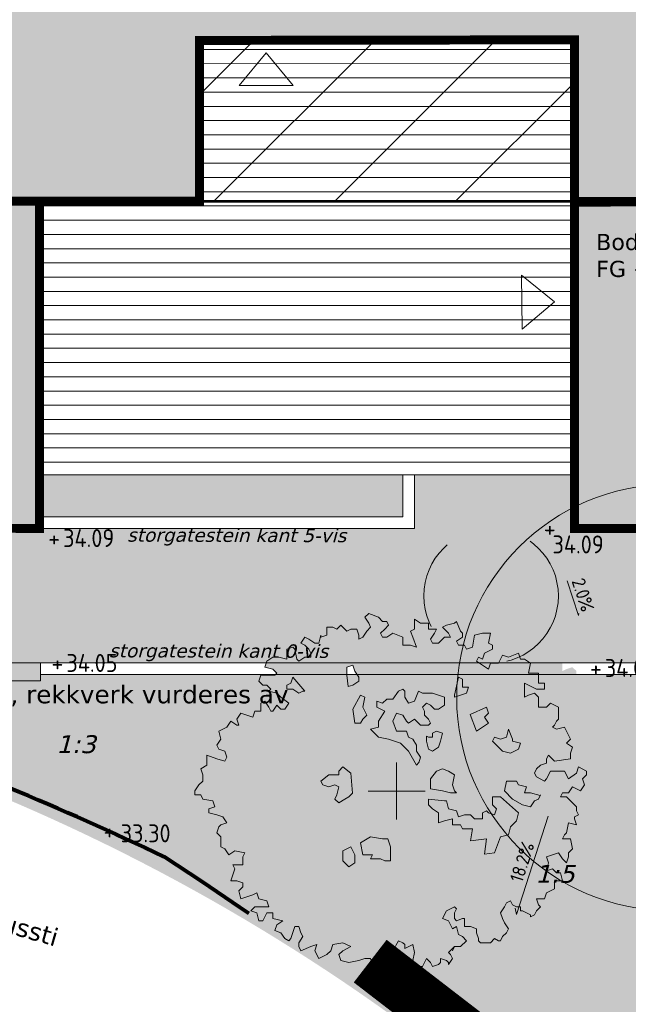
# Model space of a CAD drawing. Header units: metres. Extents: x 111845 to 310872, y 1106090 to 6520273.
# Tile 13 of 62: x 310788 to 310795, y 6520239 to 6520250. Entities that reach past the tile are written whole.
import ezdxf
from ezdxf.enums import TextEntityAlignment as Align

# ---------------------------------------------------------------- set-up
doc = ezdxf.new("R2010")
doc.units = ezdxf.units.M
for name, pattern in [('DASHED', [0.75, 0.5, -0.25]), ('DASHED_1', [2, 1, -1]), ('DASHED_2', [3, 2, -1]), ('LTEMA1201', [7, 5, -2])]:
    doc.linetypes.add(name, pattern=pattern)
for name, color, linetype, lineweight in [('_LA DIV-Bygg', 7, 'Continuous', 9), ('_LA DIV-Bygg under tak', 251, 'DASHED_2', 9), ('_LA DIV-Plangrense', 20, 'DASHED', 9), ('_LA EL-Lysmast', 41, 'Continuous', 9), ('_LA TEK-Punkthøgde ny', 8, 'Continuous', 9), ('_LA VVS-Fallpiil', 8, 'Continuous', 9), ('LARK_KANT_stein_granitt_vis5cm', 8, 'Continuous', 9), ('LARK_TEKST_henvisninger', 8, 'Continuous', 0)]:
    doc.layers.add(name, color=color, linetype=linetype, lineweight=lineweight)
for name, color, linetype, lineweight, true_color in [('LARK_BYGG_skravur', 7, 'Continuous', 0, 0xffffff), ('LARK_GRØNT_gress', 7, 'Continuous', 0, 0xe0f2d9), ('LARK_GRØNT_hekk', 7, 'Continuous', 0, 0x7fac77), ('LARK_GRØNT_tre_løvtrær_5-10m', 7, 'Continuous', 0, 0x8db98f), ('LARK_KONSTR_BETONG_mur', 7, 'Continuous', 0, 0xf1bc41), ('LARK_KONSTR_TRE_terrasse', 7, 'Continuous', 0, 0x4f4940), ('LARK_MATERIALE_asfalt', 7, 'Continuous', 0, 0xd1d1d1)]:
    doc.layers.add(name, color=color, linetype=linetype, lineweight=lineweight, true_color=true_color)
doc.styles.add('FISO', font='Fiso')
doc.styles.add('ISO', font='ISO')
doc.styles.get("Standard").update_dxf_attribs({"font": 'ISOCPEUR.TTF'})
doc.styles.add('Verdana', font='Verdana.ttf')

# ---------------------------------------------------------------- blocks, each defined once
blk = doc.blocks.new('_MPLUSZH')
at = {"style": 'FISO'}
blk.add_attdef('PLUSHÖJD', (2.074, -1), '', height=2, dxfattribs=at)
blk.add_attdef('+', text='', height=1, dxfattribs=at).set_placement((0, 0), align=Align.MIDDLE)
blk = doc.blocks.new('Løvtre_10-20m_fylt')
at = {"layer": 'LARK_GRØNT_tre_løvtrær_5-10m', "transparency": 33554572}
h = blk.add_hatch(color=253, dxfattribs=at)
h.dxf.hatch_style = 1
h.paths.add_polyline_path([(0.466, 1.911), (0.36, 1.953), (0.297, 1.911), (0.254, 1.911), (0.233, 1.953), (0.276, 1.996), (0.318, 2.038), (0.297, 2.08), (0.254, 2.08), (0.212, 2.123), (0.106, 2.165), (0.064, 2.123), (0.106, 2.059), (0.127, 2.017), (0.085, 1.975), (0.043, 1.911), (0, 1.89), (0, 1.932), (-0.021, 1.996), (-0.085, 1.996), (-0.127, 1.975), (-0.191, 2.038), (-0.233, 1.996), (-0.276, 2.017), (-0.339, 2.017), (-0.339, 1.932), (-0.403, 1.911), (-0.403, 1.932), (-0.424, 1.847), (-0.467, 1.847), (-0.53, 1.89), (-0.573, 1.911), (-0.615, 1.847), (-0.573, 1.826), (-0.53, 1.784), (-0.509, 1.741), (-0.509, 1.708), (-0.488, 1.719), (-0.424, 1.719), (-0.403, 1.655), (-0.403, 1.613), (-0.36, 1.634), (-0.318, 1.698), (-0.276, 1.74), (-0.297, 1.782), (-0.339, 1.846), (-0.297, 1.888), (-0.191, 1.846), (-0.149, 1.803), (-0.106, 1.803), (-0.085, 1.761), (-0.127, 1.719), (-0.17, 1.676), (-0.149, 1.634), (-0.106, 1.634), (-0.042, 1.676), (0.064, 1.634), (0.064, 1.549), (0.148, 1.549), (0.212, 1.528), (0.17, 1.634), (0.148, 1.698), (0.191, 1.719), (0.191, 1.825), (0.254, 1.782), (0.339, 1.782), (0.339, 1.719), (0.424, 1.719), (0.403, 1.676), (0.36, 1.613), (0.382, 1.57), (0.445, 1.57), (0.509, 1.634), (0.573, 1.634), (0.551, 1.676), (0.488, 1.74), (0.53, 1.761), (0.615, 1.782), (0.636, 1.803), (0.679, 1.698), (0.7, 1.676), (0.7, 1.634), (0.636, 1.591), (0.657, 1.549), (0.721, 1.549), (0.742, 1.507), (0.806, 1.528), (0.827, 1.655), (0.912, 1.676), (0.996, 1.676), (0.975, 1.57), (1.017, 1.549), (1.017, 1.507), (0.933, 1.464), (0.912, 1.401), (0.869, 1.422), (0.848, 1.379), (0.975, 1.295), (0.996, 1.358), (1.081, 1.358), (1.123, 1.443), (1.187, 1.422), (1.293, 1.464), (1.314, 1.401), (1.357, 1.401), (1.42, 1.358), (1.399, 1.252), (1.505, 1.252), (1.505, 1.146), (1.569, 1.146), (1.569, 1.083), (1.484, 1.083), (1.442, 1.104), (1.357, 1.146), (1.357, 1.061), (1.357, 0.998), (1.399, 1.019), (1.463, 1.04), (1.505, 0.998), (1.505, 0.892), (1.59, 0.892), (1.633, 0.934), (1.717, 0.892), (1.717, 0.765), (1.696, 0.744), (1.675, 0.701), (1.654, 0.68), (1.696, 0.659), (1.781, 0.68), (1.802, 0.637), (1.845, 0.553), (1.802, 0.51), (1.865, 0.468), (1.887, 0.512), (1.929, 0.554), (1.993, 0.575), (1.993, 0.618), (2.014, 0.66), (2.078, 0.597), (2.247, 0.618), (2.247, 0.681), (2.268, 0.745), (2.205, 0.787), (2.247, 0.83), (2.205, 0.915), (2.184, 0.957), (2.099, 0.936), (2.056, 0.957), (2.078, 0.978), (2.099, 1.021), (2.12, 1.042), (2.12, 1.169), (2.035, 1.211), (1.993, 1.169), (1.908, 1.169), (1.908, 1.275), (1.865, 1.317), (1.802, 1.296), (1.759, 1.275), (1.759, 1.339), (1.759, 1.423), (1.844, 1.381), (1.887, 1.36), (1.971, 1.36), (1.971, 1.423), (1.908, 1.423), (1.908, 1.529), (1.802, 1.529), (1.823, 1.635), (1.759, 1.678), (1.717, 1.678), (1.696, 1.741), (1.59, 1.699), (1.526, 1.72), (1.484, 1.635), (1.399, 1.635), (1.378, 1.572), (1.251, 1.656), (1.272, 1.699), (1.315, 1.678), (1.336, 1.741), (1.42, 1.784), (1.42, 1.826), (1.378, 1.847), (1.399, 1.953), (1.315, 1.953), (1.23, 1.932), (1.208, 1.805), (1.145, 1.784), (1.124, 1.826), (1.06, 1.826), (1.039, 1.869), (1.102, 1.911), (1.102, 1.953), (1.081, 1.975), (1.039, 2.08), (1.018, 2.059), (0.933, 2.038), (0.89, 2.017), (0.954, 1.953), (0.975, 1.911), (0.912, 1.911), (0.848, 1.847), (0.784, 1.847), (0.763, 1.89), (0.805, 1.953), (0.827, 1.996), (0.742, 1.996), (0.742, 2.059), (0.657, 2.059), (0.593, 2.102), (0.593, 1.996), (0.551, 1.975), (0.572, 1.911), (0.615, 1.805), (0.551, 1.826), (0.466, 1.826)])
h.paths.add_polyline_path([(2.205, 0.215), (2.141, 0.215), (2.162, 0.257), (2.226, 0.257), (2.268, 0.321), (2.353, 0.278), (2.396, 0.342), (2.374, 0.406), (2.417, 0.448), (2.417, 0.491), (2.332, 0.533), (2.311, 0.469), (2.226, 0.406), (2.184, 0.491), (2.12, 0.491), (2.035, 0.491), (1.993, 0.406), (1.971, 0.384), (1.887, 0.427), (1.866, 0.467), (1.866, 0.468), (1.845, 0.404), (1.845, 0.341), (1.675, 0.32), (1.611, 0.383), (1.59, 0.341), (1.59, 0.298), (1.526, 0.277), (1.484, 0.235), (1.463, 0.192), (1.484, 0.15), (1.569, 0.107), (1.59, 0.129), (1.633, 0.213), (1.717, 0.213), (1.781, 0.213), (1.823, 0.129), (1.908, 0.192), (1.929, 0.256), (2.014, 0.213), (2.014, 0.171), (1.972, 0.129), (1.993, 0.065), (1.951, 0.001), (1.866, 0.044), (1.823, -0.02), (1.76, -0.02), (1.739, -0.062), (1.802, -0.062), (1.845, -0.104), (1.908, -0.168), (1.908, -0.211), (1.929, -0.253), (1.887, -0.274), (1.887, -0.295), (1.908, -0.359), (1.823, -0.338), (1.802, -0.444), (1.781, -0.465), (1.76, -0.507), (1.802, -0.507), (1.845, -0.507), (1.866, -0.613), (1.823, -0.656), (1.823, -0.698), (1.802, -0.762), (1.76, -0.719), (1.717, -0.656), (1.59, -0.698), (1.611, -0.762), (1.59, -0.847), (1.654, -0.825), (1.696, -0.868), (1.739, -0.868), (1.76, -0.953), (1.717, -0.953), (1.717, -0.994), (1.738, -0.994), (1.781, -1.015), (1.823, -1.036), (1.823, -1.057), (1.865, -1.036), (1.887, -0.994), (1.929, -0.951), (1.908, -0.93), (1.887, -0.866), (1.971, -0.866), (1.993, -0.803), (2.078, -0.76), (2.078, -0.676), (2.162, -0.676), (2.141, -0.591), (2.099, -0.591), (2.056, -0.548), (1.993, -0.57), (2.014, -0.485), (1.993, -0.421), (2.12, -0.379), (2.162, -0.442), (2.205, -0.485), (2.226, -0.421), (2.226, -0.379), (2.268, -0.336), (2.247, -0.23), (2.205, -0.23), (2.162, -0.23), (2.184, -0.188), (2.205, -0.167), (2.226, -0.061), (2.311, -0.082), (2.29, -0.018), (2.29, 0.003), (2.332, 0.024), (2.311, 0.067), (2.311, 0.109), (2.247, 0.173)])
h.paths.add_polyline_path([(-0.742, 1.74), (-0.678, 1.74), (-0.669, 1.735), (-0.679, 1.784), (-0.7, 1.805), (-0.763, 1.784), (-0.763, 1.72), (-0.763, 1.678), (-0.848, 1.699), (-0.912, 1.699), (-0.975, 1.656), (-0.99, 1.612), (-0.975, 1.634), (-0.933, 1.613), (-0.869, 1.57), (-0.827, 1.57), (-0.805, 1.655), (-0.805, 1.634), (-0.742, 1.655)])
h.paths.add_polyline_path([(-0.593, 1.761), (-0.636, 1.719), (-0.669, 1.735), (-0.657, 1.678), (-0.636, 1.656), (-0.573, 1.699), (-0.531, 1.699)])
at = {"layer": 'LARK_GRØNT_tre_løvtrær_5-10m', "true_color": 0x75964e, "transparency": 33554590}
h = blk.add_hatch(color=75, dxfattribs=at)
h.dxf.hatch_style = 1
h.paths.add_polyline_path([(1.739, -0.868), (1.696, -0.868), (1.654, -0.825), (1.59, -0.847), (1.611, -0.762), (1.59, -0.698), (1.717, -0.656), (1.76, -0.719), (1.802, -0.762), (1.823, -0.698), (1.823, -0.656), (1.866, -0.613), (1.845, -0.508), (1.802, -0.508), (1.76, -0.508), (1.781, -0.465), (1.802, -0.444), (1.823, -0.338), (1.908, -0.359), (1.887, -0.295), (1.887, -0.274), (1.929, -0.253), (1.908, -0.211), (1.908, -0.168), (1.845, -0.104), (1.802, -0.062), (1.739, -0.062), (1.76, -0.02), (1.823, -0.02), (1.866, 0.044), (1.951, 0.001), (1.993, 0.065), (1.972, 0.129), (2.014, 0.171), (2.014, 0.213), (1.929, 0.256), (1.908, 0.192), (1.823, 0.129), (1.781, 0.213), (1.717, 0.213), (1.633, 0.213), (1.59, 0.129), (1.569, 0.107), (1.484, 0.15), (1.463, 0.192), (1.484, 0.235), (1.526, 0.277), (1.59, 0.298), (1.59, 0.341), (1.611, 0.383), (1.675, 0.319), (1.845, 0.341), (1.845, 0.404), (1.866, 0.468), (1.802, 0.51), (1.845, 0.553), (1.802, 0.637), (1.781, 0.68), (1.696, 0.659), (1.654, 0.68), (1.675, 0.701), (1.696, 0.743), (1.717, 0.765), (1.717, 0.892), (1.633, 0.934), (1.59, 0.892), (1.505, 0.892), (1.505, 0.998), (1.463, 1.04), (1.399, 1.019), (1.357, 0.998), (1.357, 1.061), (1.357, 1.146), (1.442, 1.104), (1.484, 1.083), (1.569, 1.083), (1.569, 1.146), (1.505, 1.146), (1.505, 1.252), (1.399, 1.252), (1.42, 1.358), (1.357, 1.401), (1.314, 1.401), (1.293, 1.464), (1.187, 1.422), (1.123, 1.443), (1.081, 1.358), (0.996, 1.358), (0.975, 1.295), (0.848, 1.379), (0.869, 1.422), (0.912, 1.401), (0.933, 1.464), (1.017, 1.507), (1.017, 1.549), (0.975, 1.57), (0.996, 1.676), (0.912, 1.676), (0.827, 1.655), (0.806, 1.528), (0.742, 1.507), (0.721, 1.549), (0.657, 1.549), (0.636, 1.591), (0.7, 1.634), (0.7, 1.676), (0.679, 1.697), (0.636, 1.803), (0.615, 1.782), (0.53, 1.761), (0.488, 1.74), (0.551, 1.676), (0.573, 1.634), (0.509, 1.634), (0.445, 1.57), (0.382, 1.57), (0.36, 1.613), (0.403, 1.676), (0.424, 1.719), (0.339, 1.719), (0.339, 1.782), (0.254, 1.782), (0.191, 1.825), (0.191, 1.719), (0.148, 1.697), (0.17, 1.634), (0.212, 1.528), (0.148, 1.549), (0.064, 1.549), (0.064, 1.634), (-0.042, 1.676), (-0.106, 1.634), (-0.149, 1.634), (-0.17, 1.676), (-0.127, 1.719), (-0.085, 1.761), (-0.106, 1.803), (-0.149, 1.803), (-0.191, 1.846), (-0.297, 1.888), (-0.339, 1.846), (-0.297, 1.782), (-0.276, 1.74), (-0.318, 1.697), (-0.36, 1.634), (-0.403, 1.613), (-0.403, 1.655), (-0.424, 1.719), (-0.488, 1.719), (-0.53, 1.697), (-0.593, 1.761), (-0.636, 1.719), (-0.678, 1.74), (-0.742, 1.74), (-0.742, 1.655), (-0.811, 1.632), (-0.827, 1.57), (-0.869, 1.57), (-0.933, 1.613), (-0.975, 1.634), (-1.018, 1.57), (-0.975, 1.549), (-0.933, 1.507), (-0.912, 1.464), (-0.912, 1.422), (-0.975, 1.422), (-1.039, 1.379), (-1.06, 1.401), (-1.081, 1.507), (-1.102, 1.528), (-1.166, 1.507), (-1.166, 1.443), (-1.166, 1.401), (-1.251, 1.422), (-1.314, 1.422), (-1.378, 1.379), (-1.399, 1.316), (-1.314, 1.295), (-1.272, 1.252), (-1.293, 1.231), (-1.378, 1.231), (-1.442, 1.231), (-1.463, 1.167), (-1.421, 1.125), (-1.378, 1.125), (-1.336, 1.083), (-1.357, 1.061), (-1.272, 1.04), (-1.23, 0.998), (-1.145, 0.934), (-1.187, 0.87), (-1.23, 0.87), (-1.272, 0.913), (-1.314, 0.849), (-1.336, 0.849), (-1.357, 0.892), (-1.399, 0.955), (-1.442, 0.934), (-1.442, 0.87), (-1.442, 0.849), (-1.505, 0.849), (-1.527, 0.786), (-1.59, 0.807), (-1.654, 0.828), (-1.696, 0.765), (-1.675, 0.701), (-1.696, 0.701), (-1.76, 0.743), (-1.802, 0.68), (-1.887, 0.637), (-1.865, 0.553), (-1.908, 0.489), (-1.887, 0.447), (-1.823, 0.425), (-1.802, 0.362), (-1.823, 0.319), (-1.908, 0.341), (-2.014, 0.383), (-2.014, 0.341), (-2.014, 0.277), (-2.077, 0.235), (-2.056, 0.171), (-2.056, 0.107), (-2.099, 0.065), (-2.141, 0.001), (-2.141, -0.041), (-2.077, -0.041), (-2.056, -0.084), (-1.95, -0.104), (-1.929, -0.168), (-1.993, -0.189), (-1.993, -0.232), (-1.908, -0.253), (-1.844, -0.274), (-1.802, -0.338), (-1.865, -0.359), (-1.887, -0.38), (-1.908, -0.444), (-1.865, -0.486), (-1.865, -0.592), (-1.823, -0.613), (-1.781, -0.677), (-1.717, -0.635), (-1.611, -0.656), (-1.632, -0.698), (-1.632, -0.783), (-1.738, -0.783), (-1.717, -0.825), (-1.738, -0.889), (-1.76, -0.953), (-1.696, -0.953), (-1.632, -0.974), (-1.632, -1.016), (-1.675, -1.059), (-1.654, -1.143), (-1.59, -1.122), (-1.527, -1.101), (-1.484, -1.08), (-1.463, -1.143), (-1.378, -1.165), (-1.357, -1.228), (-1.505, -1.228), (-1.548, -1.271), (-1.484, -1.292), (-1.463, -1.377), (-1.421, -1.377), (-1.378, -1.292), (-1.314, -1.292), (-1.314, -1.355), (-1.208, -1.377), (-1.272, -1.419), (-1.293, -1.482), (-1.23, -1.504), (-1.187, -1.567), (-1.145, -1.589), (-1.124, -1.567), (-1.081, -1.44), (-1.039, -1.44), (-1.018, -1.504), (-0.996, -1.546), (-1.039, -1.61), (-1.039, -1.652), (-1.018, -1.695), (-0.912, -1.652), (-0.848, -1.631), (-0.869, -1.695), (-0.827, -1.779), (-0.742, -1.737), (-0.699, -1.695), (-0.678, -1.631), (-0.572, -1.61), (-0.488, -1.652), (-0.572, -1.695), (-0.615, -1.737), (-0.593, -1.801), (-0.509, -1.822), (-0.403, -1.801), (-0.339, -1.779), (-0.276, -1.779), (-0.255, -1.843), (-0.149, -1.822), (-0.085, -1.737), (-0.042, -1.695), (0.021, -1.589), (0.064, -1.61), (0.085, -1.631), (0.085, -1.673), (0.17, -1.631), (0.191, -1.716), (0.17, -1.801), (0.17, -1.843), (0.212, -1.864), (0.276, -1.864), (0.318, -1.779), (0.36, -1.822), (0.382, -1.864), (0.445, -1.843), (0.467, -1.822), (0.467, -1.779), (0.53, -1.801), (0.551, -1.822), (0.551, -1.843), (0.594, -1.779), (0.573, -1.737), (0.551, -1.716), (0.615, -1.652), (0.679, -1.652), (0.742, -1.589), (0.7, -1.546), (0.657, -1.525), (0.636, -1.44), (0.594, -1.462), (0.551, -1.377), (0.488, -1.355), (0.53, -1.271), (0.573, -1.249), (0.615, -1.228), (0.636, -1.249), (0.615, -1.292), (0.615, -1.355), (0.636, -1.377), (0.7, -1.355), (0.721, -1.355), (0.721, -1.419), (0.721, -1.44), (0.784, -1.44), (0.848, -1.462), (0.848, -1.504), (0.869, -1.567), (0.869, -1.589), (0.89, -1.61), (0.954, -1.61), (0.996, -1.61), (1.039, -1.567), (1.081, -1.589), (1.102, -1.589), (1.123, -1.546), (1.166, -1.504), (1.187, -1.462), (1.145, -1.398), (1.123, -1.355), (1.102, -1.292), (1.145, -1.228), (1.166, -1.186), (1.208, -1.165), (1.23, -1.207), (1.272, -1.228), (1.314, -1.228), (1.314, -1.271), (1.336, -1.271), (1.378, -1.292), (1.42, -1.313), (1.42, -1.334), (1.463, -1.313), (1.484, -1.271), (1.526, -1.228), (1.505, -1.207), (1.484, -1.143), (1.569, -1.143), (1.59, -1.08), (1.675, -1.037), (1.675, -0.953), (1.76, -0.953)])
h.paths.add_polyline_path([(0.931, -0.671), (0.954, -0.508), (0.784, -0.529), (0.806, -0.401), (0.7, -0.401), (0.679, -0.359), (0.594, -0.359), (0.594, -0.295), (0.509, -0.317), (0.445, -0.338), (0.445, -0.274), (0.445, -0.232), (0.382, -0.189), (0.339, -0.147), (0.339, -0.084), (0.509, -0.104), (0.53, -0.104), (0.551, -0.189), (0.636, -0.211), (0.657, -0.274), (0.721, -0.253), (0.784, -0.253), (0.827, -0.295), (0.912, -0.295), (0.912, -0.232), (0.954, -0.211), (0.975, -0.232), (1.039, -0.253), (1.06, -0.189), (1.017, -0.147), (1.017, -0.062), (1.102, -0.062), (1.293, -0.232), (1.272, -0.317), (1.208, -0.38), (1.187, -0.465), (1.102, -0.486), (1.039, -0.656)], flags=16)
h.paths.add_polyline_path([(-0.064, -0.741), (-0.127, -0.741), (-0.17, -0.719), (-0.276, -0.719), (-0.255, -0.677), (-0.318, -0.677), (-0.36, -0.677), (-0.382, -0.55), (-0.276, -0.486), (-0.149, -0.508), (-0.092, -0.508), (-0.064, -0.592), (-0.064, -0.677)], flags=16)
h.paths.add_polyline_path([(0.636, -0.02), (0.573, -0.02), (0.488, 0.001), (0.36, 0.023), (0.36, 0.065), (0.36, 0.129), (0.424, 0.213), (0.488, 0.235), (0.551, 0.213), (0.615, 0.171), (0.594, 0.065), (0.615, 0.001)], flags=16)
h.paths.add_polyline_path([(1.23, -0.084), (1.145, 0.001), (1.166, 0.107), (1.272, 0.107), (1.293, 0.065), (1.378, 0.044), (1.357, -0.02), (1.42, -0.02), (1.524, -0.046), (1.505, -0.084), (1.463, -0.104), (1.42, -0.168), (1.336, -0.147)], flags=16)
h.paths.add_polyline_path([(-0.445, -0.762), (-0.509, -0.804), (-0.572, -0.741), (-0.572, -0.635), (-0.488, -0.592), (-0.445, -0.677), (-0.445, -0.719)], flags=16)
h.paths.add_polyline_path([(0.212, 0.277), (0.127, 0.425), (0.042, 0.51), (-0.085, 0.553), (-0.191, 0.574), (-0.276, 0.659), (-0.191, 0.68), (-0.191, 0.743), (-0.127, 0.849), (-0.212, 0.892), (-0.212, 0.955), (-0.149, 0.934), (-0.106, 0.977), (-0.042, 0.977), (0.021, 1.061), (0.064, 1.083), (0.085, 1.061), (0.085, 0.998), (0.127, 0.934), (0.191, 0.955), (0.233, 1.061), (0.276, 1.04), (0.318, 1.04), (0.382, 1.04), (0.445, 1.019), (0.509, 0.998), (0.509, 0.913), (0.445, 0.87), (0.403, 0.87), (0.36, 0.913), (0.318, 0.934), (0.276, 0.892), (0.297, 0.849), (0.297, 0.807), (0.339, 0.765), (0.36, 0.722), (0.339, 0.701), (0.254, 0.701), (0.191, 0.765), (0.127, 0.722), (0.106, 0.743), (0.064, 0.807), (0, 0.828), (-0.042, 0.743), (0, 0.637), (0.064, 0.637), (0.106, 0.637), (0.127, 0.574), (0.17, 0.553), (0.212, 0.489), (0.212, 0.425), (0.254, 0.362), (0.233, 0.298)], flags=16)
h.paths.add_polyline_path([(1.123, 0.425), (1.06, 0.489), (1.017, 0.531), (1.039, 0.574), (1.102, 0.553), (1.166, 0.574), (1.187, 0.659), (1.23, 0.553), (1.23, 0.531), (1.314, 0.51), (1.293, 0.447), (1.208, 0.404)], flags=16)
h.paths.add_polyline_path([(0.382, 0.425), (0.339, 0.447), (0.318, 0.531), (0.318, 0.584), (0.339, 0.574), (0.382, 0.574), (0.382, 0.616), (0.424, 0.637), (0.488, 0.616), (0.467, 0.531), (0.445, 0.468)], flags=16)
h.paths.add_polyline_path([(-0.47, -0.023), (-0.509, -0.062), (-0.551, -0.084), (-0.615, -0.126), (-0.657, -0.084), (-0.636, -0.041), (-0.615, 0.044), (-0.657, 0.065), (-0.721, 0.044), (-0.784, 0.065), (-0.805, 0.107), (-0.721, 0.171), (-0.615, 0.171), (-0.615, 0.213), (-0.572, 0.256), (-0.488, 0.192)], flags=16)
h.paths.add_polyline_path([(0.848, 0.637), (0.781, 0.815), (0.954, 0.892), (0.975, 0.828), (0.933, 0.786), (0.975, 0.722), (0.912, 0.68)], flags=16)
h.paths.add_polyline_path([(0.615, 0.998), (0.615, 1.019), (0.657, 1.21), (0.7, 1.189), (0.7, 1.104), (0.763, 1.104), (0.742, 1.04)], flags=16)
h.paths.add_polyline_path([(-0.382, 0.722), (-0.445, 0.722), (-0.466, 0.87), (-0.382, 1.019), (-0.339, 0.998), (-0.36, 0.892), (-0.318, 0.807), (-0.36, 0.765)], flags=16)
h.paths.add_polyline_path([(-0.466, 1.125), (-0.513, 1.11), (-0.53, 1.231), (-0.53, 1.316), (-0.466, 1.337), (-0.445, 1.274), (-0.403, 1.21), (-0.403, 1.167)], flags=16)
h.paths.add_polyline_path([(-0.975, 1.061), (-0.996, 1.061), (-1.039, 1.04), (-1.102, 1.083), (-1.166, 1.083), (-1.166, 1.125), (-1.124, 1.146), (-1.102, 1.21)], flags=16)
at = {"layer": 'LARK_GRØNT_tre_løvtrær_5-10m', "color": 252, "true_color": 0x868686}
for points in [[(0.594, -1.695), (0.615, -1.652), (0.679, -1.652), (0.742, -1.589), (0.7, -1.546), (0.657, -1.525), (0.636, -1.44), (0.594, -1.462), (0.551, -1.377), (0.488, -1.355), (0.53, -1.271), (0.573, -1.249), (0.615, -1.228), (0.636, -1.249), (0.615, -1.292), (0.615, -1.355), (0.636, -1.377), (0.7, -1.355), (0.721, -1.355), (0.721, -1.419), (0.721, -1.44), (0.784, -1.44), (0.848, -1.462), (0.848, -1.504), (0.869, -1.567), (0.869, -1.589), (0.89, -1.61), (0.954, -1.61), (0.996, -1.61), (1.039, -1.567), (1.081, -1.589), (1.102, -1.589), (1.123, -1.546), (1.166, -1.504), (1.187, -1.462), (1.145, -1.398), (1.123, -1.355), (1.102, -1.292), (1.145, -1.228), (1.166, -1.186), (1.208, -1.165), (1.23, -1.207), (1.272, -1.228), (1.314, -1.228), (1.314, -1.271), (1.336, -1.271), (1.378, -1.292), (1.42, -1.313), (1.42, -1.334), (1.463, -1.313), (1.484, -1.271), (1.526, -1.228), (1.505, -1.207), (1.484, -1.143), (1.569, -1.143), (1.59, -1.08), (1.675, -1.037), (1.675, -0.953), (1.76, -0.953), (1.739, -0.868), (1.696, -0.868), (1.654, -0.825), (1.59, -0.847), (1.611, -0.762), (1.59, -0.698), (1.717, -0.656), (1.76, -0.719), (1.802, -0.762), (1.823, -0.698), (1.823, -0.656), (1.866, -0.613), (1.845, -0.508), (1.802, -0.508), (1.76, -0.508), (1.781, -0.465), (1.802, -0.444), (1.823, -0.338), (1.908, -0.359), (1.887, -0.295), (1.887, -0.274), (1.929, -0.253), (1.908, -0.211), (1.908, -0.168), (1.845, -0.104), (1.802, -0.062), (1.739, -0.062), (1.76, -0.02), (1.823, -0.02), (1.866, 0.044), (1.951, 0.001), (1.993, 0.065), (1.972, 0.129), (2.014, 0.171), (2.014, 0.213), (1.929, 0.256), (1.908, 0.192), (1.823, 0.129), (1.781, 0.213), (1.717, 0.213), (1.633, 0.213), (1.59, 0.129), (1.569, 0.107), (1.484, 0.15), (1.463, 0.192), (1.484, 0.235), (1.526, 0.277), (1.59, 0.298), (1.59, 0.341), (1.611, 0.383), (1.675, 0.319), (1.845, 0.341), (1.845, 0.404), (1.866, 0.468), (1.802, 0.51), (1.845, 0.553), (1.802, 0.637), (1.781, 0.68), (1.696, 0.659), (1.654, 0.68), (1.675, 0.701), (1.696, 0.743), (1.717, 0.765), (1.717, 0.892), (1.633, 0.934), (1.59, 0.892), (1.505, 0.892), (1.505, 0.998), (1.463, 1.04), (1.399, 1.019), (1.357, 0.998), (1.357, 1.061), (1.357, 1.146), (1.442, 1.104), (1.484, 1.083), (1.569, 1.083), (1.569, 1.146), (1.505, 1.146), (1.505, 1.252), (1.399, 1.252), (1.42, 1.358), (1.357, 1.401), (1.314, 1.401), (1.293, 1.464), (1.187, 1.422), (1.123, 1.443), (1.081, 1.358), (0.996, 1.358), (0.975, 1.295), (0.848, 1.379), (0.869, 1.422), (0.912, 1.401), (0.933, 1.464), (1.017, 1.507), (1.017, 1.549), (0.975, 1.57), (0.996, 1.676), (0.912, 1.676), (0.827, 1.655), (0.806, 1.528), (0.742, 1.507), (0.721, 1.549), (0.657, 1.549), (0.636, 1.591), (0.7, 1.634), (0.7, 1.676), (0.679, 1.697), (0.636, 1.803), (0.615, 1.782), (0.53, 1.761), (0.488, 1.74), (0.551, 1.676), (0.573, 1.634), (0.509, 1.634), (0.445, 1.57), (0.382, 1.57), (0.36, 1.613), (0.403, 1.676), (0.424, 1.719), (0.339, 1.719), (0.339, 1.782), (0.254, 1.782), (0.191, 1.825), (0.191, 1.719), (0.148, 1.697), (0.17, 1.634), (0.212, 1.528), (0.148, 1.549), (0.064, 1.549), (0.064, 1.634), (-0.042, 1.676), (-0.106, 1.634), (-0.149, 1.634), (-0.17, 1.676), (-0.127, 1.719), (-0.085, 1.761), (-0.106, 1.803), (-0.149, 1.803), (-0.191, 1.846), (-0.297, 1.888), (-0.339, 1.846), (-0.297, 1.782), (-0.276, 1.74), (-0.318, 1.697), (-0.36, 1.634), (-0.403, 1.613), (-0.403, 1.655), (-0.424, 1.719), (-0.488, 1.719), (-0.53, 1.697), (-0.593, 1.761), (-0.636, 1.719), (-0.678, 1.74), (-0.742, 1.74), (-0.742, 1.655), (-0.805, 1.634), (-0.805, 1.655), (-0.827, 1.57), (-0.869, 1.57), (-0.933, 1.613), (-0.975, 1.634), (-1.018, 1.57), (-0.975, 1.549), (-0.933, 1.507), (-0.912, 1.464), (-0.912, 1.422), (-0.975, 1.422), (-1.039, 1.379), (-1.06, 1.401), (-1.081, 1.507), (-1.102, 1.528), (-1.166, 1.507), (-1.166, 1.443), (-1.166, 1.401), (-1.251, 1.422), (-1.314, 1.422), (-1.378, 1.379), (-1.399, 1.316), (-1.314, 1.295), (-1.272, 1.252), (-1.293, 1.231), (-1.378, 1.231), (-1.442, 1.231), (-1.463, 1.167), (-1.421, 1.125), (-1.378, 1.125), (-1.336, 1.083), (-1.357, 1.061), (-1.272, 1.04), (-1.23, 0.998), (-1.145, 0.934), (-1.187, 0.87), (-1.23, 0.87), (-1.272, 0.913), (-1.314, 0.849), (-1.336, 0.849), (-1.357, 0.892), (-1.399, 0.955), (-1.442, 0.934), (-1.442, 0.87), (-1.442, 0.849), (-1.505, 0.849), (-1.527, 0.786), (-1.59, 0.807), (-1.654, 0.828), (-1.696, 0.765), (-1.675, 0.701), (-1.696, 0.701), (-1.76, 0.743), (-1.802, 0.68), (-1.887, 0.637), (-1.865, 0.553), (-1.908, 0.489), (-1.887, 0.447), (-1.823, 0.425), (-1.802, 0.362), (-1.823, 0.319), (-1.908, 0.341), (-2.014, 0.383), (-2.014, 0.341), (-2.014, 0.277), (-2.077, 0.235), (-2.056, 0.171), (-2.056, 0.107), (-2.099, 0.065), (-2.141, 0.001), (-2.141, -0.041), (-2.077, -0.041), (-2.056, -0.084), (-1.95, -0.104), (-1.929, -0.168), (-1.993, -0.189), (-1.993, -0.232), (-1.908, -0.253), (-1.844, -0.274), (-1.802, -0.338), (-1.865, -0.359), (-1.887, -0.38), (-1.908, -0.444), (-1.865, -0.486), (-1.865, -0.592), (-1.823, -0.613), (-1.781, -0.677), (-1.717, -0.635), (-1.611, -0.656), (-1.632, -0.698), (-1.632, -0.783), (-1.738, -0.783), (-1.717, -0.825), (-1.738, -0.889), (-1.76, -0.953), (-1.696, -0.953), (-1.632, -0.974), (-1.632, -1.016), (-1.675, -1.059), (-1.654, -1.143), (-1.59, -1.122), (-1.527, -1.101), (-1.484, -1.08), (-1.463, -1.143), (-1.378, -1.165), (-1.357, -1.228), (-1.505, -1.228), (-1.548, -1.271), (-1.484, -1.292), (-1.463, -1.377), (-1.421, -1.377), (-1.378, -1.292), (-1.314, -1.292), (-1.314, -1.355), (-1.208, -1.377), (-1.272, -1.419), (-1.293, -1.482), (-1.23, -1.504), (-1.187, -1.567), (-1.145, -1.589), (-1.124, -1.567), (-1.081, -1.44), (-1.039, -1.44), (-1.018, -1.504), (-0.996, -1.546), (-1.039, -1.61), (-1.039, -1.652), (-1.018, -1.695), (-0.912, -1.652), (-0.848, -1.631), (-0.869, -1.695), (-0.827, -1.779), (-0.742, -1.737), (-0.699, -1.695), (-0.678, -1.631), (-0.572, -1.61), (-0.488, -1.652), (-0.572, -1.695), (-0.615, -1.737), (-0.593, -1.801), (-0.509, -1.822), (-0.403, -1.801), (-0.339, -1.779), (-0.276, -1.779), (-0.255, -1.843), (-0.149, -1.822), (-0.085, -1.737), (-0.042, -1.695), (0.021, -1.589), (0.064, -1.61), (0.085, -1.631), (0.085, -1.673), (0.17, -1.631), (0.191, -1.716), (0.17, -1.801), (0.17, -1.843), (0.212, -1.864), (0.276, -1.864), (0.318, -1.779), (0.36, -1.822), (0.382, -1.864), (0.445, -1.843), (0.467, -1.822), (0.467, -1.779), (0.53, -1.801), (0.551, -1.822), (0.551, -1.843), (0.594, -1.779), (0.573, -1.737), (0.551, -1.716), (0.615, -1.652)], [(-0.975, 1.061), (-1.102, 1.21), (-1.124, 1.146), (-1.166, 1.125), (-1.166, 1.083), (-1.102, 1.083), (-1.039, 1.04), (-0.996, 1.061), (-0.975, 1.061)], [(0.615, 1.019), (0.657, 1.21), (0.7, 1.189), (0.7, 1.104), (0.763, 1.104), (0.742, 1.04), (0.615, 0.998)], [(0.212, 0.277), (0.127, 0.425), (0.042, 0.51), (-0.085, 0.553), (-0.191, 0.574), (-0.276, 0.659), (-0.191, 0.68), (-0.191, 0.743), (-0.127, 0.849), (-0.212, 0.892), (-0.212, 0.955), (-0.149, 0.934), (-0.106, 0.977), (-0.042, 0.977), (0.021, 1.061), (0.064, 1.083), (0.085, 1.061), (0.085, 0.998), (0.127, 0.934), (0.191, 0.955), (0.233, 1.061), (0.276, 1.04), (0.318, 1.04), (0.382, 1.04), (0.445, 1.019), (0.509, 0.998), (0.509, 0.913), (0.445, 0.87), (0.403, 0.87), (0.36, 0.913), (0.318, 0.934), (0.276, 0.892), (0.297, 0.849), (0.297, 0.807), (0.339, 0.765), (0.36, 0.722), (0.339, 0.701), (0.254, 0.701), (0.191, 0.765), (0.127, 0.722), (0.106, 0.743), (0.064, 0.807), (0, 0.828), (-0.042, 0.743), (0, 0.637), (0.064, 0.637), (0.106, 0.637), (0.127, 0.574), (0.17, 0.553), (0.212, 0.489), (0.212, 0.425), (0.254, 0.362), (0.234, 0.299)], [(-0.466, 0.87), (-0.382, 1.019), (-0.339, 0.998), (-0.36, 0.892), (-0.318, 0.807), (-0.36, 0.765), (-0.382, 0.722), (-0.445, 0.722)], [(0.615, 1.019), (0.615, 0.998)], [(-0.466, 0.87), (-0.445, 0.722)], [(0.954, 0.892), (0.975, 0.828), (0.933, 0.786), (0.975, 0.722), (0.912, 0.68), (0.848, 0.637), (0.781, 0.815)], [(0.954, 0.892), (0.781, 0.815)], [(0.339, 0.574), (0.382, 0.574), (0.382, 0.616), (0.424, 0.637), (0.488, 0.616), (0.467, 0.531), (0.445, 0.468), (0.382, 0.425), (0.339, 0.447), (0.318, 0.531), (0.318, 0.584)], [(1.23, 0.531), (1.314, 0.51), (1.293, 0.447), (1.208, 0.404), (1.123, 0.425), (1.06, 0.489), (1.017, 0.531), (1.039, 0.574), (1.102, 0.553), (1.166, 0.574), (1.187, 0.659), (1.23, 0.553), (1.23, 0.531)], [(0.339, 0.574), (0.318, 0.584)], [(-0.488, 0.192), (-0.572, 0.256), (-0.615, 0.213), (-0.615, 0.171), (-0.721, 0.171), (-0.805, 0.107), (-0.784, 0.065), (-0.721, 0.044), (-0.657, 0.065), (-0.615, 0.044), (-0.636, -0.041), (-0.657, -0.084), (-0.615, -0.126), (-0.551, -0.084), (-0.509, -0.062), (-0.47, -0.023)], [(0, 0.302), (0, -0.302)], [(0.212, 0.277), (0.237, 0.302)], [(0.636, -0.02), (0.615, 0.001), (0.594, 0.065), (0.615, 0.171), (0.551, 0.213), (0.488, 0.235), (0.424, 0.213), (0.36, 0.129), (0.36, 0.065), (0.36, 0.023), (0.488, 0.001), (0.573, -0.02), (0.636, -0.02)], [(-0.47, -0.023), (-0.488, 0.192)], [(1.526, -0.041), (1.505, -0.084), (1.463, -0.104), (1.42, -0.168), (1.336, -0.147), (1.23, -0.084), (1.145, 0.001), (1.166, 0.107), (1.272, 0.107), (1.293, 0.065), (1.378, 0.044), (1.357, -0.02), (1.42, -0.02), (1.524, -0.046)], [(-0.302, 0), (0.302, 0)], [(0.933, -0.671), (1.039, -0.656), (1.102, -0.486), (1.187, -0.465), (1.208, -0.38), (1.272, -0.317), (1.293, -0.232), (1.102, -0.062), (1.017, -0.062), (1.017, -0.147), (1.06, -0.189), (1.039, -0.253), (0.975, -0.232), (0.954, -0.211), (0.912, -0.232), (0.912, -0.295), (0.827, -0.295), (0.784, -0.253), (0.721, -0.253), (0.657, -0.274), (0.636, -0.211), (0.551, -0.189), (0.53, -0.104), (0.509, -0.104), (0.339, -0.084), (0.339, -0.147), (0.382, -0.189), (0.445, -0.232), (0.445, -0.274), (0.445, -0.338), (0.509, -0.317), (0.594, -0.295), (0.594, -0.359), (0.679, -0.359), (0.7, -0.401), (0.806, -0.401), (0.784, -0.529), (0.954, -0.508), (0.931, -0.671)], [(-0.092, -0.508), (-0.064, -0.592), (-0.064, -0.677), (-0.064, -0.741), (-0.127, -0.741), (-0.17, -0.719), (-0.276, -0.719), (-0.255, -0.677), (-0.318, -0.677), (-0.36, -0.677), (-0.382, -0.55), (-0.276, -0.486), (-0.149, -0.508), (-0.092, -0.508)], [(-0.572, -0.635), (-0.488, -0.592), (-0.445, -0.677), (-0.445, -0.719), (-0.445, -0.762), (-0.509, -0.804), (-0.572, -0.741), (-0.572, -0.635), (-0.569, -0.634)]]:
    blk.add_lwpolyline(points, dxfattribs=at)
blk.add_lwpolyline([(-0.466, 1.125), (-0.403, 1.167), (-0.403, 1.21), (-0.445, 1.274), (-0.466, 1.337), (-0.53, 1.316), (-0.53, 1.231), (-0.513, 1.11)], close=True, dxfattribs=at)

msp = doc.modelspace()

# ---------------------------------------------------------------- hatches: boundary and pattern name
at = {"layer": '_LA DIV-Bygg under tak', "linetype": 'DASHED_1', "true_color": 0x909090}
h = msp.add_hatch(dxfattribs=at)
h.set_pattern_fill('ANSI31', color=252, scale=0.3)
h.set_pattern_definition([(45, (8.35, 0), (-0.67351920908, 0.67351920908), [])])
h.paths.add_polyline_path([(310789.976, 6520247.681), (310789.976, 6520249.481), (310794.153, 6520249.481), (310794.153, 6520247.681)])
at = {"layer": 'LARK_BYGG_skravur'}
h = msp.add_hatch(color=256, dxfattribs=at)
h.dxf.hatch_style = 1
h.paths.add_polyline_path([(310777.49, 6520256.774), (310777.505, 6520247.677), (310781.626, 6520247.681), (310781.626, 6520249.481), (310785.803, 6520249.481), (310785.803, 6520247.731), (310789.976, 6520247.731), (310789.976, 6520249.478), (310794.153, 6520249.478), (310794.153, 6520247.731), (310798.326, 6520247.681), (310798.326, 6520249.478), (310802.611, 6520249.478), (310803.101, 6520249.474), (310803.12, 6520256.774)])
h = msp.add_hatch(color=256, dxfattribs=at)
h.dxf.hatch_style = 1
h.paths.add_polyline_path([(310794.153, 6520247.731), (310794.153, 6520244.031), (310796.541, 6520244.031), (310796.541, 6520247.731)])
h = msp.add_hatch(color=256, dxfattribs=at)
h.dxf.hatch_style = 1
h.paths.add_polyline_path([(310785.803, 6520247.681), (310785.803, 6520244.043), (310788.191, 6520244.031), (310788.191, 6520247.681)])
at = {"layer": 'LARK_GRØNT_gress'}
h = msp.add_hatch(color=256, dxfattribs=at)
h.dxf.hatch_style = 1
edge = h.paths.add_edge_path()
edge.add_arc((310798.061, 6520240.531), 1.87, 51.105, 90)
edge.add_line((310798.061, 6520242.401), (310788.204, 6520242.401))
edge.add_line((310788.204, 6520242.401), (310788.204, 6520242.331))
edge.add_line((310788.204, 6520242.331), (310783.982, 6520242.331))
edge.add_line((310783.982, 6520242.331), (310783.982, 6520242.248))
edge.add_arc((310779.129, 6520220.537), 22.247, 41.2685, 77.4007, ccw=False)
edge.add_line((310795.851, 6520235.211), (310798.041, 6520232.571))
edge.add_line((310798.041, 6520232.571), (310807.201, 6520220.591))
edge.add_line((310807.201, 6520220.591), (310817.47, 6520228.094))
edge.add_arc((310814.045, 6520219.737), 9.032, 67.7135, 82.5112)
edge.add_arc((310812.313, 6520207.215), 21.673, 82.2864, 91.2213)
edge.add_arc((310812.097, 6520260.846), 31.964, 262.3546, 269.5593, ccw=False)
edge.add_arc((310808.967, 6520237.339), 8.25, 157.7865, 262.1844, ccw=False)
edge.add_arc((310802.516, 6520243.336), 3.113, 233.4277, 247.5961, ccw=False)
edge.add_line((310800.661, 6520240.836), (310799.235, 6520241.986))
at = {"layer": 'LARK_GRØNT_hekk'}
h = msp.add_hatch(color=256, dxfattribs=at)
h.dxf.hatch_style = 1
h.paths.add_polyline_path([(310788.17, 6520244.161), (310792.241, 6520244.161), (310792.239, 6520244.631), (310788.17, 6520244.631)])
at = {"layer": 'LARK_KONSTR_BETONG_mur'}
msp.add_hatch(color=256, dxfattribs=at).paths.add_polyline_path([(310787.482, 6520242.331), (310783.782, 6520242.331), (310783.782, 6520244.03), (310783.982, 6520244.03), (310783.982, 6520242.531), (310787.482, 6520242.531), (310788.204, 6520242.531), (310788.204, 6520242.331)])
at = {"layer": 'LARK_KONSTR_TRE_terrasse', "true_color": 0x8b8b8b}
h = msp.add_hatch(dxfattribs=at)
h.set_pattern_fill('ANSI31', color=252, scale=0.05, angle=315, style=0)
h.paths.add_polyline_path([(310788.191, 6520244.631), (310788.191, 6520247.681), (310789.976, 6520247.674), (310789.976, 6520249.474), (310794.132, 6520249.474), (310794.153, 6520244.631)])
at = {"layer": 'LARK_MATERIALE_asfalt'}
h = msp.add_hatch(color=256, dxfattribs=at)
h.dxf.hatch_style = 1
edge = h.paths.add_edge_path()
edge.add_line((310783.982, 6520242.531), (310794.132, 6520242.531))
edge.add_line((310794.132, 6520242.531), (310798.061, 6520242.531))
edge.add_arc((310798.061, 6520240.531), 2, 51.105, 90, ccw=False)
edge.add_line((310799.317, 6520242.087), (310800.74, 6520240.939))
edge.add_arc((310802.516, 6520243.336), 2.983, 233.4778, 260.0578)
edge.add_line((310802.001, 6520240.398), (310806.611, 6520240.398))
edge.add_line((310806.611, 6520240.398), (310806.611, 6520246.848))
edge.add_line((310806.611, 6520246.848), (310806.611, 6520250.448))
edge.add_line((310806.611, 6520250.448), (310806.611, 6520252.398))
edge.add_line((310806.611, 6520252.398), (310804.811, 6520252.398))
edge.add_line((310804.811, 6520252.398), (310804.811, 6520242.698))
edge.add_arc((310804.311, 6520242.698), 0.5, 270, 360, ccw=False)
edge.add_line((310804.311, 6520242.198), (310802.159, 6520242.198))
edge.add_arc((310802.159, 6520242.698), 0.5, 231.105, 270, ccw=False)
edge.add_line((310801.845, 6520242.309), (310799.711, 6520244.031))
edge.add_line((310799.711, 6520244.031), (310783.982, 6520244.031))
edge.add_line((310783.982, 6520244.031), (310783.982, 6520242.531))
h = msp.add_hatch(color=256, dxfattribs=at)
h.dxf.hatch_style = 1
h.paths.add_polyline_path([(310792.371, 6520244.031), (310792.371, 6520244.631), (310794.132, 6520244.631), (310794.132, 6520244.031)])

# ---------------------------------------------------------------- linework, layer by layer
at = {"layer": '_LA DIV-Bygg', "color": 28, "true_color": 0x0b0b0b, "const_width": 0.1, "elevation": 37.61}
msp.add_lwpolyline([(310777.49, 6520256.774), (310804.891, 6520256.781), (310804.891, 6520244.031), (310802.503, 6520244.031), (310802.503, 6520249.481), (310798.326, 6520249.474), (310798.326, 6520247.674), (310796.541, 6520247.681), (310796.541, 6520244.031), (310794.153, 6520244.031), (310794.153, 6520249.481), (310789.976, 6520249.474), (310789.976, 6520247.681), (310788.191, 6520247.681), (310788.191, 6520244.031), (310785.803, 6520244.043), (310785.803, 6520249.481), (310781.626, 6520249.481), (310781.626, 6520247.681), (310779.841, 6520247.681), (310779.841, 6520244.031), (310777.511, 6520244.031)], close=True, dxfattribs=at)
at = {"layer": '_LA DIV-Bygg', "const_width": 0.1, "elevation": 37.61}
for points in [[(310788.191, 6520247.681), (310785.803, 6520247.681)], [(310796.541, 6520247.681), (310794.14, 6520247.67)]]:
    msp.add_lwpolyline(points, dxfattribs=at)
at = {"layer": '_LA DIV-Bygg', "color": 28, "true_color": 0x0b0b0b, "const_width": 0.1}
msp.add_lwpolyline([(310788.191, 6520247.681), (310785.855, 6520247.677)], dxfattribs=at)
at = {"layer": '_LA DIV-Bygg', "color": 28, "true_color": 0x0b0b0b, "const_width": 0.1, "elevation": 37.61}
msp.add_lwpolyline([(310796.541, 6520247.681), (310794.205, 6520247.677)], dxfattribs=at)
at = {"layer": '_LA DIV-Bygg under tak', "const_width": 0.03, "elevation": 37.61}
msp.add_lwpolyline([(310789.976, 6520247.681), (310789.976, 6520249.481), (310794.153, 6520249.481), (310794.153, 6520247.681)], close=True, dxfattribs=at)
at = {"layer": '_LA DIV-Bygg under tak', "linetype": 'ByBlock'}
for points, elevation in [([(310791.018, 6520248.972), (310790.719, 6520249.337), (310790.418, 6520248.973)], -37.61), ([(310793.565, 6520246.855), (310793.932, 6520246.557), (310793.569, 6520246.255)], 247.205)]:
    msp.add_lwpolyline(points, close=True, dxfattribs=dict(at, elevation=elevation))
at = {"layer": '_LA DIV-Plangrense', "color": 0, "linetype": 'LTEMA1201', "lineweight": 80, "elevation": 35.5}
msp.add_lwpolyline([(310832.235, 6520235.533), (310808.88, 6520218.395), (310798.04, 6520232.57), (310795.85, 6520235.21, 0.056378), (310789.58, 6520240.37, 0.013049), (310787.85, 6520241.139, 0.037047), (310781.86, 6520242.69, 0.05831), (310777.561, 6520242.767, -0.161094), (310774.318, 6520243.567, 0.467692), (310768.28, 6520254.857, -0.209227), (310766.012, 6520257.095, -0.124404), (310765.89, 6520260.46, -0.176582), (310768.668, 6520264.35), (310771.864, 6520265.213), (310775.792, 6520266.052), (310778.512, 6520266.455), (310781.633, 6520266.931), (310789.835, 6520267.967), (310791.32, 6520268.02, -0.0747), (310802.522, 6520265.05), (310809.244, 6520261.517, 0.152732), (310819.719, 6520259.834), (310825.528, 6520260.593), (310827.81, 6520260.68, -0.031825)], format="xyb", dxfattribs=at)
at = {"layer": '_LA EL-Lysmast', "color": 30}
msp.add_circle((310795.217, 6520242.146), 2.376, dxfattribs=at)
at = {"layer": '_LA TEK-Punkthøgde ny', "elevation": 37.61}
for points in [[(310783.982, 6520244.031), (310783.982, 6520242.531), (310794.132, 6520242.531)], [(310783.982, 6520244.031), (310783.982, 6520242.531), (310788.204, 6520242.531)]]:
    msp.add_lwpolyline(points, dxfattribs=at)
at = {"layer": '_LA TEK-Punkthøgde ny', "linetype": 'DASHED_1'}
msp.add_circle((310793.224, 6520243.279, -37.61), 0.75, dxfattribs=at)
at = {"layer": '_LA VVS-Fallpiil'}
for points in [[(310794.071, 6520243.447, 34.078), (310794.199, 6520243.059, 34.07), (310794.204, 6520243.084, 34.07)], [(310793.861, 6520240.824, 33.745), (310793.507, 6520239.724, 33.535), (310793.491, 6520239.795, 33.546)]]:
    msp.add_polyline3d(points, dxfattribs=at)
at = {"layer": 'LARK_GRØNT_hekk', "const_width": 0.6}
msp.add_lwpolyline([(310791.877, 6520239.206), (310794.255, 6520237.373), (310796.776, 6520234.682), (310807.185, 6520221.307)], dxfattribs=at)
at = {"layer": 'LARK_KANT_stein_granitt_vis5cm', "elevation": 37.61}
for points in [[(310788.17, 6520244.031), (310792.371, 6520244.031), (310792.371, 6520244.631)], [(310788.17, 6520244.161), (310792.241, 6520244.161), (310792.241, 6520244.631)]]:
    msp.add_lwpolyline(points, dxfattribs=at)
for points in [[(310804.81, 6520240.398), (310802.001, 6520240.398, -0.1165), (310800.74, 6520240.939), (310799.317, 6520242.087, 0.17136), (310798.061, 6520242.531), (310788.204, 6520242.531)], [(310804.81, 6520240.268), (310801.99, 6520240.268, -0.117652), (310800.661, 6520240.836), (310799.235, 6520241.986, 0.17136), (310798.061, 6520242.401), (310788.204, 6520242.401)]]:
    msp.add_lwpolyline(points, format="xyb", dxfattribs=at)
at = {"layer": 'LARK_KONSTR_BETONG_mur', "color": 252, "true_color": 0x888888}
msp.add_lwpolyline([(310787.482, 6520242.331), (310783.782, 6520242.331), (310783.782, 6520244.03), (310783.982, 6520244.03), (310783.982, 6520242.531), (310787.482, 6520242.531), (310788.204, 6520242.531), (310788.204, 6520242.331), (310787.482, 6520242.331)], close=True, dxfattribs=at)
at = {"layer": 'LARK_KONSTR_TRE_terrasse'}
msp.add_lwpolyline([(310788.191, 6520244.631), (310788.191, 6520247.681), (310789.976, 6520247.674), (310789.976, 6520249.474), (310794.132, 6520249.474), (310794.153, 6520244.631)], close=True, dxfattribs=at)

# ---------------------------------------------------------------- block references
at = {"layer": '_LA TEK-Punkthøgde ny'}
ref = msp.add_blockref('_MPLUSZH', (310793.878, 6520244.031, 34.09), dxfattribs=dict(at, xscale=0.5, yscale=0.5, zscale=0.5))
ref.add_attrib('PLUSHÖJD', '34.09', (310793.909, 6520243.753, 34.09), dxfattribs={"height": 0.2, "style": 'ISO'})
ref.add_attrib('+', '+', dxfattribs={"height": 0.2}).set_placement((310793.878, 6520244.031, 34.09), align=Align.MIDDLE)
at = {"layer": '_LA TEK-Punkthøgde ny', "linetype": 'DASHED_1'}
ref = msp.add_blockref('_MPLUSZH', (310788.355, 6520243.924, 34.09), dxfattribs=dict(at, xscale=0.5, yscale=0.5, zscale=0.5))
ref.add_attrib('PLUSHÖJD', '34.09', (310788.455, 6520243.824, 34.09), dxfattribs={"height": 0.2, "style": 'ISO'})
ref.add_attrib('+', '+', dxfattribs={"height": 0.2}).set_placement((310788.355, 6520243.924, 34.09), align=Align.MIDDLE)
ref = msp.add_blockref('_MPLUSZH', (310788.392, 6520242.531, 34.05), dxfattribs=dict(at, xscale=0.5, yscale=0.5, zscale=0.5))
ref.add_attrib('PLUSHÖJD', '34.05', (310788.492, 6520242.431, 34.05), dxfattribs={"height": 0.2, "style": 'ISO'})
ref.add_attrib('+', '+', dxfattribs={"height": 0.2}).set_placement((310788.392, 6520242.531, 34.05), align=Align.MIDDLE)
at = {"layer": '_LA TEK-Punkthøgde ny'}
ref = msp.add_blockref('_MPLUSZH', (310794.392, 6520242.475, 34.057), dxfattribs=dict(at, xscale=0.5, yscale=0.5, zscale=0.5))
ref.add_attrib('PLUSHÖJD', '34.06', (310794.492, 6520242.375, 34.057), dxfattribs={"height": 0.2, "style": 'ISO'})
ref.add_attrib('+', '+', dxfattribs={"height": 0.2}).set_placement((310794.392, 6520242.475, 34.057), align=Align.MIDDLE)
ref = msp.add_blockref('_MPLUSZH', (310788.972, 6520240.656, 33.3), dxfattribs=dict(at, xscale=0.5, yscale=0.5, zscale=0.5))
ref.add_attrib('PLUSHÖJD', '33.30', (310789.097, 6520240.531, 33.3), dxfattribs={"height": 0.2, "style": 'ISO'})
ref.add_attrib('+', '+', dxfattribs={"height": 0.2}).set_placement((310788.972, 6520240.656, 33.3), align=Align.MIDDLE)
at = {"layer": 'LARK_GRØNT_tre_løvtrær_5-10m', "xscale": 1.05, "yscale": 1.05, "zscale": 0.7}
msp.add_blockref('Løvtre_10-20m_fylt', (310792.172, 6520241.102), dxfattribs=at)

# ---------------------------------------------------------------- texts
at = {"layer": '_LA VVS-Fallpiil', "style": 'ISO'}
for s, rotation, p in [('2.0%', 288.2806, (310794.135, 6520243.253, 34.074)), ('18.2%', 72.1676, (310793.684, 6520240.274, 33.64))]:
    msp.add_text(s, height=0.15, rotation=rotation, dxfattribs=at).set_placement(p, align=Align.BOTTOM_CENTER)
at = {"layer": 'LARK_TEKST_henvisninger', "color": 18, "true_color": 0x040404, "width": 5.44113, "attachment_point": 1, "style": 'Verdana'}
for s, insert, char_height in [('Bod\\PFG +34.15', (310794.395, 6520247.316), 0.18), ('Betongmur, rekkverk vurderes av kommune\\PTM=34.16', (310786.334, 6520242.281), 0.2), ('{\\fVerdana|b0|i1|c0|p34;1:3}', (310788.377, 6520241.725), 0.2), ('{\\fVerdana|b0|i1|c0|p34;1:5}', (310793.715, 6520240.279, 70.842), 0.2)]:
    msp.add_mtext(s, dxfattribs=dict(at, insert=insert, char_height=char_height))
for s, insert, char_height, rotation in [('{\\fVerdana|b0|i1|c0|p34;storgatestein kant 5-vis}', (310789.168, 6520244.034, 33.562), 0.15, 359.8451), ('{\\fVerdana|b0|i1|c0|p34;storgatestein kant 0-vis}', (310788.967, 6520242.744, 33.562), 0.15, 359.8451), ('eks. grussti', (310786.908, 6520239.997), 0.2, 343.8837)]:
    msp.add_mtext(s, dxfattribs=dict(at, insert=insert, char_height=char_height, rotation=rotation))

doc.saveas('drawing.dxf')
